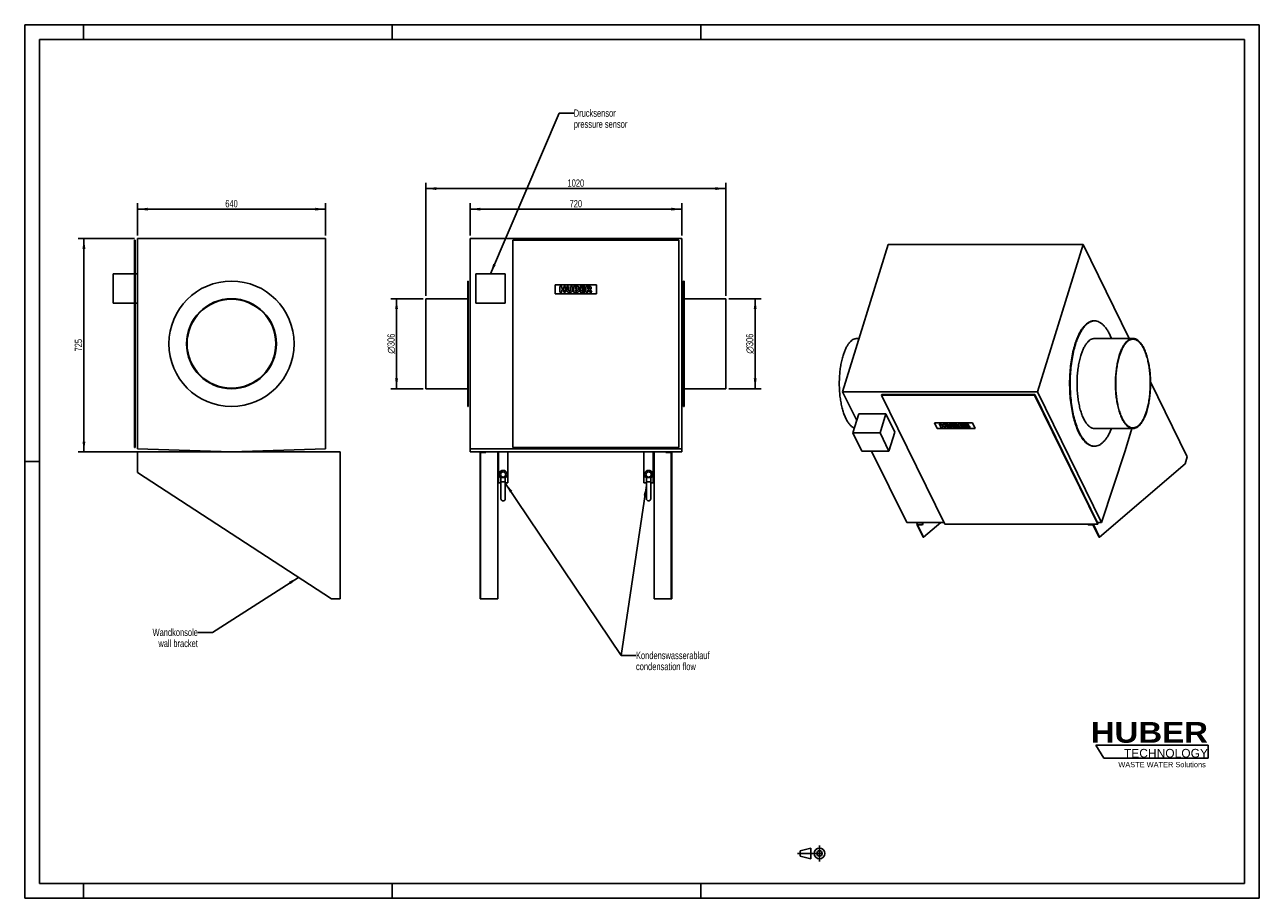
# Model space of a CAD drawing. Header units: millimetres. Extents: x 0 to 4200, y 0 to 2970.
import ezdxf

# ---------------------------------------------------------------- set-up
doc = ezdxf.new("R2010")
doc.units = ezdxf.units.MM
doc.header["$LTSCALE"] = 231
doc.linetypes.add('CENTER', pattern=[0.6, 0.375, -0.075, 0.075, -0.075])
doc.layers.get('0').update_dxf_attribs({"linetype": 'CONTINUOUS'})
for name, color, linetype in [('053_NOTES', 7, 'CONTINUOUS'), ('_2D-BEM', 7, 'CONTINUOUS'), ('_ACHSEN', 7, 'CONTINUOUS'), ('_KURVEN', 7, 'CONTINUOUS'), ('HUBER_Logo_BL0', 7, 'CONTINUOUS')]:
    doc.layers.add(name, color=color, linetype=linetype)
doc.styles.get("Standard").update_dxf_attribs({"font": 'txt', "width": 0.7})
doc.styles.add('TEXTSTYLE_2', font='ariblk.ttf')
doc.styles.add('TEXTSTYLE_3', font='arial.ttf')
doc.styles.add('TEXTSTYLE_4', font='gdt')
doc.dimstyles.new('DIMSTYLE_1', dxfattribs={"dimtxt": 25, "dimasz": 35, "dimexe": 2, "dimexo": 1, "dimtad": 1, "dimdec": 1, "dimtxsty": 'STANDARD', "dimblk": '_FILLED', "dimblk1": '_FILLED', "dimblk2": '_FILLED', "dimcen": 0.09, "dimazin": 2, "dimtp": 0.5, "dimtm": 0.5, "dimtfac": 1, "dimtdec": 1, "dimtofl": 0, "dimtmove": 0, "dimatfit": 3, "dimldrblk": '_FILLED', "dimfxl": 1, "dimtolj": 1, "dimarcsym": 0})
doc.dimstyles.new('DIMSTYLE_2', dxfattribs={"dimtxt": 25, "dimasz": 35, "dimexe": 2, "dimexo": 1, "dimtad": 1, "dimdec": 1, "dimtxsty": 'STANDARD', "dimblk": '_FILLED', "dimblk1": '_FILLED', "dimblk2": '_FILLED', "dimcen": 0.09, "dimazin": 2, "dimtp": 1.2, "dimtm": 1.2, "dimtfac": 1, "dimtdec": 1, "dimtofl": 0, "dimtmove": 0, "dimatfit": 3, "dimldrblk": '_FILLED', "dimfxl": 1, "dimtolj": 1, "dimarcsym": 0})
doc.dimstyles.new('DIMSTYLE_3', dxfattribs={"dimtxt": 25, "dimasz": 35, "dimexe": 2, "dimexo": 1, "dimtad": 1, "dimdec": 1, "dimtxsty": 'STANDARD', "dimblk": '_FILLED', "dimblk1": '_FILLED', "dimblk2": '_FILLED', "dimcen": 0.09, "dimazin": 2, "dimtp": 0.8, "dimtm": 0.8, "dimtfac": 1, "dimtdec": 1, "dimtofl": 0, "dimtmove": 0, "dimatfit": 3, "dimldrblk": '_FILLED', "dimfxl": 1, "dimtolj": 1, "dimarcsym": 0})
doc.dimstyles.get("Standard").update_dxf_attribs({"dimtxt": 25, "dimasz": 35, "dimexe": 2, "dimexo": 1, "dimtad": 1, "dimtxsty": 'STANDARD', "dimblk": '_FILLED', "dimblk1": '_FILLED', "dimblk2": '_FILLED', "dimcen": 0.09, "dimazin": 2, "dimtol": 1, "dimtp": 0.01, "dimtm": 0.01, "dimtfac": 1, "dimtofl": 0, "dimtmove": 0, "dimatfit": 3, "dimldrblk": '_FILLED', "dimfxl": 1, "dimtolj": 1, "dimarcsym": 0})

# ---------------------------------------------------------------- blocks, each defined once
blk = doc.blocks.new('HUBER_LOGO_BL0', base_point=(3837.5, 503.7))
at = {"layer": 'HUBER_Logo_BL0', "color": 5, "linetype": 'CONTINUOUS'}
for p, q in [((4026.4, 521), (3643.9, 521)), ((3643.9, 521), (3670.9, 476)), ((4026.4, 521), (4026.4, 476)), ((3670.9, 476), (4026.4, 476))]:
    blk.add_line(p, q, dxfattribs=at)
at = {"layer": 'HUBER_Logo_BL0', "color": 2, "linetype": 'CONTINUOUS', "attachment_point": 3, "line_spacing_factor": 0.78}
for s, insert, char_height, width, style in [('HUBER\\P\\fArial;\\H29.25;TECHNOLOGY ', (4025.4, 599.1), 70.2, 387.672, 'TEXTSTYLE_2'), ('WASTE WATER Solutions', (4018, 463.6), 18, 297.033, 'TEXTSTYLE_3')]:
    blk.add_mtext(s, dxfattribs=dict(at, insert=insert, char_height=char_height, width=width, style=style))
blk = doc.blocks.new('_FILLED')
at = {"color": 0, "linetype": 'BYBLOCK'}
blk.add_solid([(0, 0), (-1, 0.14), (-1, -0.14)], dxfattribs=at)
blk = doc.blocks.new('*D0')
at = {"layer": '_2D-BEM', "color": 2, "linetype": 'CONTINUOUS'}
for p, q in [((1355, 2038.4), (1245, 2038.4)), ((1265, 2038.4), (1265, 1885.4)), ((1265, 1732.4), (1265, 1885.4)), ((1355, 1732.4), (1245, 1732.4))]:
    blk.add_line(p, q, dxfattribs=at)
at = {"layer": '_2D-BEM', "color": 2, "linetype": 'CONTINUOUS', "xscale": 35, "yscale": 35, "zscale": 35}
for p, rotation in [((1265, 2038.4), 90), ((1265, 1732.4), 270)]:
    blk.add_blockref('_FILLED', p, dxfattribs=dict(at, rotation=rotation))
at = {"layer": '_2D-BEM', "color": 2, "linetype": 'CONTINUOUS', "insert": (1233.8, 1885.4), "char_height": 25, "width": 135.714, "attachment_point": 2, "rotation": 90, "line_spacing_factor": 0.9, "style": 'TEXTSTYLE_4'}
blk.add_mtext('{\\fgdt;n}\\ftxt;{\\W0.7;306}', dxfattribs=at)
blk = doc.blocks.new('*D1')
at = {"layer": '_2D-BEM', "color": 2, "linetype": 'CONTINUOUS'}
for p, q in [((2395, 2038.4), (2505, 2038.4)), ((2485, 2038.4), (2485, 1885.4)), ((2485, 1732.4), (2485, 1885.4)), ((2395, 1732.4), (2505, 1732.4))]:
    blk.add_line(p, q, dxfattribs=at)
at = {"layer": '_2D-BEM', "color": 2, "linetype": 'CONTINUOUS', "xscale": 35, "yscale": 35, "zscale": 35}
for p, rotation in [((2485, 2038.4), 90), ((2485, 1732.4), 270)]:
    blk.add_blockref('_FILLED', p, dxfattribs=dict(at, rotation=rotation))
at = {"layer": '_2D-BEM', "color": 2, "linetype": 'CONTINUOUS', "insert": (2453.8, 1885.4), "char_height": 25, "width": 135.714, "attachment_point": 2, "rotation": 90, "line_spacing_factor": 0.9, "style": 'TEXTSTYLE_4'}
blk.add_mtext('{\\fgdt;n}\\ftxt;{\\W0.7;306}', dxfattribs=at)
blk = doc.blocks.new('*D2')
at = {"layer": '_2D-BEM', "color": 2, "linetype": 'CONTINUOUS'}
for p, q in [((1365, 2048.4), (1365, 2432.9)), ((1365, 2412.9), (1875, 2412.9)), ((2385, 2412.9), (1875, 2412.9)), ((2385, 2048.4), (2385, 2432.9))]:
    blk.add_line(p, q, dxfattribs=at)
at = {"layer": '_2D-BEM', "color": 2, "linetype": 'CONTINUOUS', "xscale": 35, "yscale": 35, "zscale": 35, "rotation": 180}
blk.add_blockref('_FILLED', (1365, 2412.9), dxfattribs=at)
at = {"layer": '_2D-BEM', "color": 2, "linetype": 'CONTINUOUS', "xscale": 35, "yscale": 35, "zscale": 35}
blk.add_blockref('_FILLED', (2385, 2412.9), dxfattribs=at)
at = {"layer": '_2D-BEM', "color": 2, "linetype": 'CONTINUOUS', "insert": (1875, 2444.1), "char_height": 25, "width": 109.821, "attachment_point": 2, "line_spacing_factor": 0.9}
blk.add_mtext('1020', dxfattribs=at)
blk = doc.blocks.new('*D3')
at = {"layer": '_2D-BEM', "color": 2, "linetype": 'CONTINUOUS'}
for p, q in [((1515, 2252.9), (1515, 2362.9)), ((2235, 2252.9), (2235, 2362.9)), ((1515, 2342.9), (1875, 2342.9)), ((2235, 2342.9), (1875, 2342.9))]:
    blk.add_line(p, q, dxfattribs=at)
at = {"layer": '_2D-BEM', "color": 2, "linetype": 'CONTINUOUS', "xscale": 35, "yscale": 35, "zscale": 35, "rotation": 180}
blk.add_blockref('_FILLED', (1515, 2342.9), dxfattribs=at)
at = {"layer": '_2D-BEM', "color": 2, "linetype": 'CONTINUOUS', "xscale": 35, "yscale": 35, "zscale": 35}
blk.add_blockref('_FILLED', (2235, 2342.9), dxfattribs=at)
at = {"layer": '_2D-BEM', "color": 2, "linetype": 'CONTINUOUS', "insert": (1875, 2374.1), "char_height": 25, "width": 88.393, "attachment_point": 2, "line_spacing_factor": 0.9}
blk.add_mtext('720', dxfattribs=at)
blk = doc.blocks.new('*D4')
at = {"layer": '_2D-BEM', "color": 2, "linetype": 'CONTINUOUS'}
for p, q in [((383.5, 2252.9), (383.5, 2362.9)), ((1023.5, 2252.9), (1023.5, 2362.9)), ((383.5, 2342.9), (703.5, 2342.9)), ((1023.5, 2342.9), (703.5, 2342.9))]:
    blk.add_line(p, q, dxfattribs=at)
at = {"layer": '_2D-BEM', "color": 2, "linetype": 'CONTINUOUS', "xscale": 35, "yscale": 35, "zscale": 35, "rotation": 180}
blk.add_blockref('_FILLED', (383.5, 2342.9), dxfattribs=at)
at = {"layer": '_2D-BEM', "color": 2, "linetype": 'CONTINUOUS', "xscale": 35, "yscale": 35, "zscale": 35}
blk.add_blockref('_FILLED', (1023.5, 2342.9), dxfattribs=at)
at = {"layer": '_2D-BEM', "color": 2, "linetype": 'CONTINUOUS', "insert": (703.5, 2374.1), "char_height": 25, "width": 88.393, "attachment_point": 2, "line_spacing_factor": 0.9}
blk.add_mtext('640', dxfattribs=at)
blk = doc.blocks.new('*D5')
at = {"layer": '_2D-BEM', "color": 2, "linetype": 'CONTINUOUS'}
for p, q in [((373.5, 2242.9), (181.5, 2242.9)), ((201.5, 2242.9), (201.5, 1880.4)), ((201.5, 1517.9), (201.5, 1880.4)), ((693.5, 1517.9), (181.5, 1517.9))]:
    blk.add_line(p, q, dxfattribs=at)
at = {"layer": '_2D-BEM', "color": 2, "linetype": 'CONTINUOUS', "xscale": 35, "yscale": 35, "zscale": 35}
for p, rotation in [((201.5, 2242.9), 90), ((201.5, 1517.9), 270)]:
    blk.add_blockref('_FILLED', p, dxfattribs=dict(at, rotation=rotation))
at = {"layer": '_2D-BEM', "color": 2, "linetype": 'CONTINUOUS', "insert": (170.3, 1880.4), "char_height": 25, "width": 85.714, "attachment_point": 2, "rotation": 90, "line_spacing_factor": 0.9}
blk.add_mtext('725', dxfattribs=at)
blk = doc.blocks.new('PROJEKTIONSMETHODE_1_BL1', base_point=(2680, 152.5))
at = {"color": 2, "linetype": 'CONTINUOUS'}
for p, q in [((2637.8, 161.7), (2674.5, 170.8)), ((2674.5, 134.2), (2674.5, 170.8)), ((2637.8, 143.3), (2637.8, 161.7)), ((2637.8, 143.3), (2674.5, 134.2))]:
    blk.add_line(p, q, dxfattribs=at)
at = {"color": 2, "linetype": 'CENTER'}
for p, q in [((2703.8, 180), (2703.8, 125)), ((2628.7, 152.5), (2731.3, 152.5))]:
    blk.add_line(p, q, dxfattribs=at)
at = {"color": 2, "linetype": 'CONTINUOUS'}
for radius in [18.3, 9.17]:
    blk.add_circle((2703.8, 152.5), radius, dxfattribs=at)

msp = doc.modelspace()

# ---------------------------------------------------------------- linework, layer by layer
at = {"color": 7, "linetype": 'CONTINUOUS'}
for p, q in [((0, 2970), (4200, 2970)), ((0, 0), (0, 2970)), ((4200, 0), (4200, 2970)), ((373.5, 2237.9), (375.5, 2237.9)), ((373.5, 1532.9), (373.5, 2237.9)), ((375.5, 1532.9), (375.5, 2237.9)), ((2225.03, 2237.9), (1660.03, 2237.9)), ((1660.03, 2237.9), (1660.03, 1532.9)), ((2225.03, 1532.9), (2225.03, 2237.9)), ((301.5, 2022.9), (301.5, 2122.9)), ((373.5, 2122.9), (301.5, 2122.9)), ((383.5, 2122.9), (375.5, 2122.9)), ((1635.03, 2122.9), (1535.03, 2122.9)), ((1535.03, 2122.9), (1535.03, 2022.9)), ((1635.03, 2022.9), (1635.03, 2122.9)), ((373.5, 2022.9), (301.5, 2022.9)), ((383.5, 2022.9), (375.5, 2022.9)), ((1535.03, 2022.9), (1635.03, 2022.9)), ((3829.81, 1755.78), (3955, 1500.68)), ((2915.1, 1710.72), (2915.59, 1712.29)), ((2915.1, 1710.72), (2970.85, 1597.12)), ((3435.5, 1710.72), (2915.1, 1710.72)), ((3435.99, 1712.29), (2915.59, 1712.29)), ((3435.5, 1710.72), (3435.99, 1712.29)), ((3650.56, 1272.48), (3435.5, 1710.72)), ((3651.04, 1274.05), (3435.99, 1712.29)), ((2837.47, 1647.07), (2817.62, 1582.84)), ((2929.58, 1647.07), (2837.47, 1647.07)), ((2929.58, 1647.07), (2909.73, 1582.84)), ((2960.08, 1584.91), (2929.58, 1647.07)), ((2970.85, 1597.12), (3130.16, 1272.48)), ((2817.62, 1582.84), (2848.13, 1520.67)), ((2909.73, 1582.84), (2817.62, 1582.84)), ((2940.23, 1520.67), (2909.73, 1582.84)), ((2960.08, 1584.91), (2940.23, 1520.67)), ((373.5, 1532.9), (375.5, 1532.9)), ((383.5, 1447.9), (383.5, 1517.9)), ((383.5, 1517.9), (703.5, 1517.9)), ((703.5, 1517.9), (1073.5, 1517.9)), ((1073.5, 1517.9), (1073.5, 1017.9)), ((1549.03, 1447.9), (1549.03, 1517.9)), ((1549.03, 1517.9), (1569.03, 1517.9)), ((1551.03, 1447.9), (1551.03, 1515.9)), ((1551.03, 1515.9), (1569.03, 1515.9)), ((1569.03, 1517.9), (1569.03, 1515.9)), ((1609.03, 1517.9), (1609.03, 1017.9)), ((1660.03, 1532.9), (2225.03, 1532.9)), ((2141.03, 1017.9), (2141.03, 1517.9)), ((2181.03, 1517.9), (2181.03, 1515.9)), ((2181.03, 1517.9), (2201.03, 1517.9)), ((2181.03, 1515.9), (2199.03, 1515.9)), ((2199.03, 1447.9), (2199.03, 1515.9)), ((2201.03, 1447.9), (2201.03, 1517.9)), ((2848.13, 1520.67), (2940.23, 1520.67)), ((3947.73, 1477.18), (3656.8, 1227.48)), ((3955, 1500.68), (3947.73, 1477.18)), ((1043.5, 1017.9), (383.5, 1447.9)), ((1549.03, 1017.9), (1549.03, 1447.9)), ((1549.03, 1447.9), (1551.03, 1447.9)), ((1551.03, 1017.9), (1551.03, 1447.9)), ((1620.03, 1430.45), (1620.03, 1415.9)), ((1620.03, 1430.45), (1635.03, 1430.45)), ((1635.03, 1430.45), (1635.03, 1415.9)), ((2115.03, 1430.45), (2115.03, 1415.9)), ((2130.03, 1430.45), (2115.03, 1430.45)), ((2130.03, 1430.45), (2130.03, 1415.9)), ((2199.03, 1017.9), (2199.03, 1447.9)), ((2199.03, 1447.9), (2201.03, 1447.9)), ((2201.03, 1017.9), (2201.03, 1447.9)), ((1620.03, 1415.9), (1620.03, 1358.4)), ((1620.03, 1415.9), (1635.03, 1415.9)), ((1635.03, 1415.9), (1635.03, 1358.4)), ((2115.03, 1415.9), (2115.03, 1358.4)), ((2130.03, 1415.9), (2115.03, 1415.9)), ((2130.03, 1415.9), (2130.03, 1358.4)), ((3034.92, 1270.99), (3036.84, 1277.21)), ((3056.27, 1227.48), (3034.92, 1270.99)), ((3034.92, 1270.99), (3053.34, 1270.99)), ((3037.37, 1269.75), (3053.95, 1269.75)), ((3058.11, 1227.48), (3037.37, 1269.75)), ((3053.34, 1270.99), (3055.26, 1277.21)), ((3053.34, 1270.99), (3053.95, 1269.75)), ((3053.95, 1269.75), (3056.25, 1277.21)), ((3116.05, 1277.21), (3058.11, 1227.48)), ((3130.16, 1272.48), (3650.56, 1272.48)), ((3617.49, 1272.48), (3617.03, 1270.99)), ((3617.03, 1270.99), (3617.64, 1269.75)), ((3617.03, 1270.99), (3635.45, 1270.99)), ((3617.64, 1269.75), (3634.22, 1269.75)), ((3654.96, 1227.48), (3634.22, 1269.75)), ((3635.45, 1270.99), (3635.91, 1272.48)), ((3656.8, 1227.48), (3635.45, 1270.99)), ((3650.56, 1272.48), (3651.04, 1274.05)), ((3056.27, 1227.48), (3058.11, 1227.48)), ((3654.96, 1227.48), (3656.8, 1227.48)), ((1073.5, 1017.9), (1043.5, 1017.9)), ((1549.03, 1017.9), (1551.03, 1017.9)), ((1609.03, 1017.9), (1551.03, 1017.9)), ((2199.03, 1017.9), (2141.03, 1017.9)), ((2199.03, 1017.9), (2201.03, 1017.9)), ((0, 0), (4200, 0))]:
    msp.add_line(p, q, dxfattribs=at)
at = {"color": 3, "linetype": 'CONTINUOUS'}
for p, q in [((0, 2970), (0, 0)), ((4200, 2970), (0, 2970)), ((200, 2970), (200, 2920)), ((1250, 2970), (1250, 2920)), ((2300, 2970), (2300, 2920)), ((4200, 2970), (4200, 0)), ((0, 1485), (50, 1485)), ((200, 0), (200, 50)), ((1250, 0), (1250, 50)), ((2300, 0), (2300, 50)), ((4200, 0), (0, 0))]:
    msp.add_line(p, q, dxfattribs=at)
at = {"color": 5, "linetype": 'CONTINUOUS'}
for p, q in [((50, 2920), (50, 50)), ((4150, 2920), (50, 2920)), ((4150, 50), (4150, 2920)), ((50, 50), (4150, 50))]:
    msp.add_line(p, q, dxfattribs=at)
at = {"color": 7, "linetype": 'CONTINUOUS'}
for centre in [(1627.53, 1358.4), (2122.53, 1358.4)]:
    msp.add_arc(centre, 7.5, 180, 360, dxfattribs=at)
at = {"layer": '_ACHSEN', "color": 7, "linetype": 'CONTINUOUS'}
for p, q in [((1023.5, 2242.9), (383.5, 2242.9)), ((383.5, 2242.9), (383.5, 1527.9)), ((1023.5, 1527.9), (1023.5, 2242.9)), ((1515.03, 2242.9), (1515.03, 1527.9)), ((1515.03, 2242.9), (2235.03, 2242.9)), ((2235.03, 2242.9), (2235.03, 1527.9)), ((2937.37, 2222.99), (2782.45, 1721.66)), ((2937.37, 2222.99), (3600.53, 2222.99)), ((3600.53, 2222.99), (3445.61, 1721.66)), ((3757.51, 1903.1), (3600.53, 2222.99)), ((1507.03, 2098.4), (1507.03, 2038.4)), ((1509.03, 2098.4), (1507.03, 2098.4)), ((1509.03, 2098.4), (1509.03, 2036.4)), ((2241.03, 2098.4), (2241.03, 2036.4)), ((2243.03, 2098.4), (2241.03, 2098.4)), ((2243.03, 2098.4), (2243.03, 2038.4)), ((1365.03, 2038.4), (1365.03, 2036.4)), ((1507.03, 2038.4), (1365.03, 2038.4)), ((1365.03, 2036.4), (1365.03, 1734.4)), ((1507.03, 2038.4), (1507.03, 1732.4)), ((1509.03, 2036.4), (1509.03, 1734.4)), ((2241.03, 2036.4), (2241.03, 1734.4)), ((2243.03, 2038.4), (2243.03, 1732.4)), ((2385.03, 2038.4), (2243.03, 2038.4)), ((2385.03, 2038.4), (2385.03, 2036.4)), ((2385.03, 2036.4), (2385.03, 1734.4)), ((3637.65, 1963.1), (3639.49, 1963.1)), ((2830.8, 1903.1), (2838.51, 1903.1)), ((3639.49, 1903.1), (3770.28, 1903.1)), ((1365.03, 1734.4), (1365.03, 1732.4)), ((1507.03, 1732.4), (1365.03, 1732.4)), ((1507.03, 1732.4), (1507.03, 1672.4)), ((1509.03, 1734.4), (1509.03, 1672.4)), ((2241.03, 1734.4), (2241.03, 1672.4)), ((2243.03, 1732.4), (2243.03, 1672.4)), ((2385.03, 1732.4), (2243.03, 1732.4)), ((2385.03, 1734.4), (2385.03, 1732.4)), ((2782.45, 1721.66), (2830.35, 1624.03)), ((2782.45, 1721.66), (3445.61, 1721.66)), ((3445.61, 1721.66), (3663.71, 1277.21)), ((1509.03, 1672.4), (1507.03, 1672.4)), ((2243.03, 1672.4), (2241.03, 1672.4)), ((3639.49, 1597.1), (3770.28, 1597.1)), ((3744.23, 1521.66), (3766.08, 1597.1)), ((383.5, 1527.9), (703.5, 1517.9)), ((703.5, 1517.9), (1023.5, 1527.9)), ((1515.03, 1527.9), (1515.03, 1517.9)), ((1515.03, 1527.9), (2235.03, 1527.9)), ((1515.03, 1517.9), (1549.03, 1517.9)), ((1569.03, 1517.9), (1611.78, 1517.9)), ((1611.78, 1517.9), (1611.78, 1412.9)), ((1611.78, 1517.9), (1643.28, 1517.9)), ((1643.28, 1517.9), (2106.78, 1517.9)), ((1643.28, 1517.9), (1643.28, 1412.9)), ((2106.78, 1517.9), (2106.78, 1412.9)), ((2138.28, 1517.9), (2106.78, 1517.9)), ((2138.28, 1517.9), (2181.03, 1517.9)), ((2138.28, 1517.9), (2138.28, 1412.9)), ((2201.03, 1517.9), (2235.03, 1517.9)), ((2235.03, 1527.9), (2235.03, 1517.9)), ((2881.08, 1520.67), (3000.55, 1277.21)), ((3637.65, 1537.1), (3639.49, 1537.1)), ((3663.71, 1277.21), (3744.23, 1521.66)), ((1611.78, 1412.9), (1620.03, 1412.9)), ((1635.03, 1412.9), (1643.28, 1412.9)), ((2115.03, 1412.9), (2106.78, 1412.9)), ((2138.28, 1412.9), (2130.03, 1412.9)), ((3000.55, 1277.21), (3127.84, 1277.21)), ((3649.49, 1277.21), (3663.71, 1277.21))]:
    msp.add_line(p, q, dxfattribs=at)
for centre, radius, start, end in [((703.5, 1885.4), 213, 90, 270), ((703.5, 1885.4), 213, 270, 90), ((703.5, 1885.4), 153, 90, 270), ((703.5, 1885.4), 151, 90, 270), ((703.5, 1885.4), 153, 270, 90), ((703.5, 1885.4), 151, 270, 90), ((3639.49, 1930.75), 32.35, 90.00149, 93.26078), ((3639.49, 1569.45), 32.35, 266.7407, 269.99854), ((1627.53, 1440.9), 14, 90, 237.59688), ((1627.53, 1440.9), 9, 90, 270), ((1627.53, 1440.9), 14, 302.40312, 90), ((1627.53, 1440.9), 9, 270, 90), ((2122.53, 1440.9), 14, 90, 237.60749), ((2122.53, 1440.9), 9, 90, 270), ((2122.53, 1440.9), 14, 302.39251, 90), ((2122.53, 1440.9), 9, 270, 90)]:
    msp.add_arc(centre, radius, start, end, dxfattribs=at)
for points, knots in [([(3572.68, 1882.5), (3574.54, 1888.53), (3578.48, 1900.01), (3585.36, 1916.02), (3592.89, 1929.96), (3600.99, 1941.67), (3609.59, 1951.02), (3618.61, 1957.88), (3626.58, 1961.48), (3632.94, 1962.87), (3636.09, 1963.1), (3637.65, 1963.1)], [0, 0, 0, 0, 0.1727604, 0.3318194, 0.476262, 0.6057285, 0.7206206, 0.8224004, 0.9139514, 0.9573473, 1, 1, 1, 1]), ([(3574.52, 1882.5), (3576.34, 1888.39), (3580.18, 1899.61), (3586.87, 1915.29), (3594.18, 1929.02), (3602.04, 1940.63), (3610.38, 1950), (3619.12, 1957.02), (3626.86, 1960.89), (3633.05, 1962.57), (3636.13, 1962.96), (3637.65, 1963.05)], [0, 0, 0, 0, 0.17153, 0.3298302, 0.4740203, 0.6037228, 0.7192441, 0.8218349, 0.9140147, 0.9574953, 1, 1, 1, 1]), ([(3639.49, 1963.1), (3642.17, 1963.1), (3647.67, 1962.4), (3655.7, 1959.33), (3663.52, 1954.31), (3671.05, 1947.43), (3678.27, 1938.76), (3685.12, 1928.37), (3691.54, 1916.36), (3695.36, 1907.68), (3697.2, 1903.1)], [0, 0, 0, 0, 0.0914347, 0.1873924, 0.2916605, 0.4069459, 0.5349121, 0.6763758, 0.8315093, 1, 1, 1, 1]), ([(2784.13, 1845.21), (2785.47, 1849.54), (2788.3, 1857.78), (2793.24, 1869.28), (2798.65, 1879.29), (2804.47, 1887.71), (2810.64, 1894.42), (2817.12, 1899.35), (2822.85, 1901.94), (2827.42, 1902.94), (2829.68, 1903.1), (2830.8, 1903.1)], [0, 0, 0, 0, 0.1727604, 0.3318194, 0.476262, 0.6057285, 0.7206206, 0.8224004, 0.9139514, 0.9573473, 1, 1, 1, 1]), ([(3592.82, 1845.21), (3594.16, 1849.54), (3596.99, 1857.78), (3601.93, 1869.28), (3607.34, 1879.29), (3613.16, 1887.71), (3619.33, 1894.42), (3625.81, 1899.35), (3631.54, 1901.94), (3636.11, 1902.94), (3638.37, 1903.1), (3639.49, 1903.1)], [0, 0, 0, 0, 0.1727604, 0.3318194, 0.476262, 0.6057285, 0.7206206, 0.8224004, 0.9139514, 0.9573473, 1, 1, 1, 1]), ([(3723.61, 1845.21), (3724.95, 1849.54), (3727.78, 1857.78), (3732.72, 1869.28), (3738.13, 1879.29), (3743.95, 1887.71), (3750.13, 1894.42), (3756.6, 1899.35), (3762.33, 1901.94), (3766.9, 1902.94), (3769.16, 1903.1), (3770.28, 1903.1)], [0, 0, 0, 0, 0.1727604, 0.3318194, 0.476262, 0.6057285, 0.7206206, 0.8224004, 0.9139514, 0.9573473, 1, 1, 1, 1]), ([(3724.22, 1843.96), (3725.54, 1848.24), (3728.34, 1856.38), (3733.21, 1867.72), (3738.55, 1877.61), (3744.3, 1885.91), (3750.39, 1892.54), (3756.78, 1897.4), (3762.44, 1899.95), (3766.95, 1900.94), (3769.18, 1901.1), (3770.28, 1901.1)], [0, 0, 0, 0, 0.1727604, 0.3318194, 0.476262, 0.6057285, 0.7206206, 0.8224004, 0.9139514, 0.9573473, 1, 1, 1, 1]), ([(3770.28, 1903.1), (3771.68, 1903.1), (3774.51, 1902.84), (3780.26, 1901.27), (3785.78, 1898.11), (3790.89, 1893.79), (3794.76, 1889.73), (3798.5, 1885), (3803.46, 1877.56), (3809.18, 1866.65), (3815.08, 1851.73), (3820.12, 1834.85), (3824.21, 1816.33), (3827.26, 1796.53), (3829.21, 1775.83), (3830.03, 1754.62), (3829.7, 1733.33), (3828.22, 1712.36), (3825.63, 1692.13), (3821.97, 1673.02), (3818.75, 1660.82), (3816.95, 1654.99)], [0, 0, 0, 0, 0.0154309, 0.0312752, 0.0655506, 0.0846202, 0.1051955, 0.1273841, 0.1512435, 0.2039843, 0.2632215, 0.3283569, 0.398536, 0.4727199, 0.5497393, 0.6283385, 0.707216, 0.7850621, 0.860597, 0.9326096, 1, 1, 1, 1]), ([(3770.28, 1901.1), (3771.66, 1901.1), (3774.46, 1900.84), (3780.13, 1899.29), (3785.58, 1896.17), (3790.62, 1891.91), (3794.44, 1887.91), (3798.13, 1883.24), (3803.03, 1875.9), (3808.67, 1865.12), (3814.49, 1850.4), (3819.47, 1833.74), (3823.5, 1815.47), (3826.51, 1795.92), (3828.44, 1775.49), (3829.25, 1754.56), (3828.92, 1733.55), (3827.46, 1712.86), (3824.91, 1692.89), (3821.3, 1674.03), (3818.12, 1661.98), (3816.34, 1656.24)], [0, 0, 0, 0, 0.0154309, 0.0312752, 0.0655506, 0.0846202, 0.1051955, 0.1273841, 0.1512435, 0.2039843, 0.2632215, 0.3283569, 0.398536, 0.4727199, 0.5497393, 0.6283385, 0.707216, 0.7850621, 0.860597, 0.9326096, 1, 1, 1, 1]), ([(3572.68, 1882.5), (3570.17, 1874.4), (3565.69, 1857.4), (3560.6, 1830.8), (3556.99, 1802.64), (3554.93, 1773.45), (3554.47, 1743.81), (3555.61, 1714.29), (3558.33, 1685.46), (3562.58, 1657.9), (3568.27, 1632.11), (3575.29, 1608.62), (3582.32, 1590.84), (3588.56, 1578.19), (3593.36, 1569.8), (3598.37, 1562.3), (3603.58, 1555.71), (3608.96, 1550.06), (3614.49, 1545.39), (3620.15, 1541.72), (3625.92, 1539.06), (3631.76, 1537.46), (3635.71, 1537.1), (3637.65, 1537.1)], [0, 0, 0, 0, 0.0673827, 0.1393871, 0.2149134, 0.2927506, 0.371619, 0.4502093, 0.5272198, 0.6013952, 0.6715663, 0.7366943, 0.7959247, 0.82314, 0.8486841, 0.8725408, 0.8947268, 0.9152997, 0.9343672, 0.9520975, 0.9687284, 0.9845709, 1, 1, 1, 1]), ([(3574.52, 1882.5), (3572.04, 1874.48), (3567.6, 1857.67), (3562.53, 1831.36), (3558.92, 1803.5), (3556.83, 1774.62), (3556.3, 1745.27), (3557.35, 1716.02), (3559.94, 1687.42), (3564.04, 1660.01), (3569.56, 1634.31), (3576.39, 1610.81), (3584.41, 1589.95), (3592.19, 1574.61), (3598.96, 1564.07), (3604.07, 1557.31), (3609.35, 1551.48), (3614.79, 1546.59), (3620.36, 1542.67), (3626.04, 1539.74), (3631.81, 1537.84), (3635.72, 1537.26), (3637.65, 1537.15)], [0, 0, 0, 0, 0.0670192, 0.1386017, 0.2136764, 0.2910644, 0.3695189, 0.4477633, 0.5245266, 0.5985802, 0.6687759, 0.7340879, 0.7936631, 0.8468879, 0.8710311, 0.893521, 0.9144029, 0.9337679, 0.9517632, 0.9686007, 0.9845634, 1, 1, 1, 1]), ([(2784.13, 1845.21), (2782.45, 1839.76), (2779.41, 1828.37), (2775.88, 1810.56), (2773.29, 1791.72), (2771.67, 1772.16), (2771.05, 1752.23), (2771.45, 1732.26), (2772.86, 1712.6), (2775.25, 1693.58), (2778.58, 1675.52), (2782.8, 1658.74), (2787.82, 1643.51), (2793.57, 1630.09), (2799.95, 1618.69), (2805.92, 1610.77), (2810.96, 1605.71), (2815.79, 1601.79), (2819.78, 1599.58), (2822.5, 1598.59)], [0, 0, 0, 0, 0.0650739, 0.1344015, 0.2070572, 0.2820222, 0.3582172, 0.434531, 0.5098498, 0.583085, 0.6532025, 0.7192537, 0.780412, 0.8360166, 0.8856342, 0.92915, 0.9487285, 0.9669651, 1, 1, 1, 1]), ([(3592.82, 1845.21), (3591.02, 1839.38), (3587.8, 1827.18), (3584.14, 1808.07), (3581.55, 1787.84), (3580.08, 1766.87), (3579.74, 1745.58), (3580.56, 1724.38), (3582.52, 1703.67), (3585.57, 1683.87), (3589.65, 1665.35), (3594.7, 1648.47), (3600.59, 1633.55), (3606.31, 1622.64), (3611.28, 1615.2), (3615.02, 1610.47), (3618.88, 1606.41), (3623.99, 1602.09), (3629.52, 1598.93), (3635.26, 1597.36), (3638.1, 1597.1), (3639.49, 1597.1)], [0, 0, 0, 0, 0.0673904, 0.139403, 0.2149379, 0.292784, 0.3716615, 0.4502607, 0.5272801, 0.601464, 0.6716431, 0.7367785, 0.7960157, 0.8487565, 0.8726159, 0.8948045, 0.9153798, 0.9344494, 0.9687248, 0.9845691, 1, 1, 1, 1]), ([(3723.61, 1845.21), (3721.81, 1839.38), (3718.59, 1827.18), (3714.94, 1808.07), (3712.34, 1787.84), (3710.87, 1766.87), (3710.53, 1745.58), (3711.35, 1724.38), (3713.31, 1703.67), (3716.36, 1683.87), (3720.45, 1665.35), (3725.49, 1648.47), (3731.39, 1633.55), (3737.1, 1622.64), (3742.07, 1615.2), (3745.81, 1610.47), (3749.67, 1606.41), (3754.78, 1602.09), (3760.31, 1598.93), (3766.05, 1597.36), (3768.89, 1597.1), (3770.28, 1597.1)], [0, 0, 0, 0, 0.0673904, 0.139403, 0.2149379, 0.292784, 0.3716615, 0.4502607, 0.5272801, 0.601464, 0.6716431, 0.7367785, 0.7960157, 0.8487565, 0.8726159, 0.8948045, 0.9153798, 0.9344494, 0.9687248, 0.9845691, 1, 1, 1, 1]), ([(3724.22, 1843.96), (3722.44, 1838.22), (3719.27, 1826.17), (3715.66, 1807.31), (3713.1, 1787.34), (3711.64, 1766.65), (3711.32, 1745.64), (3712.12, 1724.71), (3714.05, 1704.28), (3717.06, 1684.73), (3721.1, 1666.46), (3726.07, 1649.8), (3731.89, 1635.08), (3737.53, 1624.31), (3742.44, 1616.97), (3746.13, 1612.29), (3749.94, 1608.29), (3754.99, 1604.03), (3760.44, 1600.91), (3766.11, 1599.36), (3768.9, 1599.1), (3770.28, 1599.1)], [0, 0, 0, 0, 0.0673904, 0.139403, 0.2149379, 0.292784, 0.3716615, 0.4502607, 0.5272801, 0.601464, 0.6716431, 0.7367785, 0.7960157, 0.8487565, 0.8726159, 0.8948045, 0.9153798, 0.9344494, 0.9687248, 0.9845691, 1, 1, 1, 1]), ([(3770.28, 1599.1), (3771.39, 1599.1), (3773.62, 1599.26), (3778.13, 1600.25), (3783.78, 1602.8), (3790.18, 1607.67), (3796.27, 1614.29), (3802.01, 1622.6), (3807.35, 1632.48), (3812.23, 1643.83), (3815.02, 1651.96), (3816.34, 1656.24)], [0, 0, 0, 0, 0.0426527, 0.0860486, 0.1775996, 0.2793794, 0.3942715, 0.523738, 0.6681806, 0.8272396, 1, 1, 1, 1]), ([(3770.28, 1597.1), (3771.4, 1597.1), (3773.66, 1597.27), (3778.23, 1598.26), (3783.96, 1600.85), (3790.44, 1605.78), (3796.61, 1612.49), (3802.43, 1620.91), (3807.84, 1630.92), (3812.78, 1642.42), (3815.61, 1650.66), (3816.95, 1654.99)], [0, 0, 0, 0, 0.0426527, 0.0860486, 0.1775996, 0.2793794, 0.3942715, 0.523738, 0.6681806, 0.8272396, 1, 1, 1, 1]), ([(3639.49, 1537.1), (3642.17, 1537.1), (3647.67, 1537.8), (3655.7, 1540.87), (3663.52, 1545.89), (3671.05, 1552.77), (3678.27, 1561.44), (3685.12, 1571.83), (3691.54, 1583.84), (3695.36, 1592.52), (3697.2, 1597.09)], [0, 0, 0, 0, 0.0914356, 0.1873941, 0.2916627, 0.4069482, 0.5349142, 0.6763773, 0.8315101, 1, 1, 1, 1])]:
    msp.add_open_spline(points, degree=3, knots=knots, dxfattribs=at)
at = {"layer": '_KURVEN', "color": 4, "linetype": 'CONTINUOUS'}
for p, q in [((1805.03, 2085.4), (1805.03, 2055.4)), ((1945.03, 2085.4), (1805.03, 2085.4)), ((1820.94, 2080.4), (1820.94, 2060.4)), ((1827.12, 2080.4), (1820.94, 2080.4)), ((1820.94, 2060.4), (1827.12, 2060.4)), ((1827.12, 2073.4), (1827.12, 2080.4)), ((1833.87, 2073.4), (1827.12, 2073.4)), ((1827.12, 2060.4), (1827.12, 2068.49)), ((1827.12, 2068.49), (1833.87, 2068.49)), ((1840.08, 2080.4), (1833.87, 2080.4)), ((1833.87, 2080.4), (1833.87, 2073.4)), ((1833.87, 2068.49), (1833.87, 2060.4)), ((1833.87, 2060.4), (1840.08, 2060.4)), ((1840.08, 2060.4), (1840.08, 2080.4)), ((1850.37, 2080.4), (1844.2, 2080.4)), ((1844.2, 2080.4), (1844.2, 2068.47)), ((1850.37, 2068.19), (1850.37, 2080.4)), ((1857.2, 2080.4), (1857.2, 2068.19)), ((1863.37, 2080.4), (1857.2, 2080.4)), ((1863.37, 2068.47), (1863.37, 2080.4)), ((1867.48, 2080.4), (1867.48, 2060.4)), ((1879.04, 2080.4), (1867.48, 2080.4)), ((1867.48, 2060.4), (1878.14, 2060.4)), ((1873.71, 2072.55), (1873.71, 2076.35)), ((1873.71, 2076.35), (1876.44, 2076.35)), ((1876.4, 2072.55), (1873.71, 2072.55)), ((1873.71, 2064.7), (1873.71, 2068.75)), ((1873.71, 2068.75), (1876.85, 2068.75)), ((1876.86, 2064.7), (1873.71, 2064.7)), ((1889.18, 2080.4), (1889.18, 2060.4)), ((1905.74, 2080.4), (1889.18, 2080.4)), ((1889.18, 2060.4), (1906.04, 2060.4)), ((1895.37, 2072.95), (1895.37, 2076.13)), ((1895.37, 2076.13), (1905.74, 2076.13)), ((1904.99, 2072.95), (1895.37, 2072.95)), ((1895.37, 2064.93), (1895.37, 2068.87)), ((1895.37, 2068.87), (1904.99, 2068.87)), ((1906.04, 2064.93), (1895.37, 2064.93)), ((1904.99, 2068.87), (1904.99, 2072.95)), ((1905.74, 2076.13), (1905.74, 2080.4)), ((1906.04, 2060.4), (1906.04, 2064.93)), ((1919.75, 2080.4), (1909.45, 2080.4)), ((1909.45, 2080.4), (1909.45, 2060.4)), ((1909.45, 2060.4), (1915.66, 2060.4)), ((1915.66, 2072.29), (1915.66, 2076.36)), ((1915.66, 2076.36), (1918.38, 2076.36)), ((1918.27, 2072.29), (1915.66, 2072.29)), ((1915.66, 2060.4), (1915.66, 2068.52)), ((1915.66, 2068.52), (1916.21, 2068.52)), ((1918.84, 2066.51), (1922.14, 2060.4)), ((1922.14, 2060.4), (1929.13, 2060.4)), ((1929.13, 2060.4), (1926.13, 2066.18)), ((1945.03, 2055.4), (1945.03, 2085.4)), ((1805.03, 2055.4), (1945.03, 2055.4)), ((3224.13, 1615.92), (3095.18, 1615.92)), ((3095.18, 1615.92), (3104.33, 1597.28)), ((3104.33, 1597.28), (3233.28, 1597.28)), ((3111.35, 1612.82), (3117.45, 1600.38)), ((3117.05, 1612.82), (3111.35, 1612.82)), ((3119.18, 1608.47), (3117.05, 1612.82)), ((3117.45, 1600.38), (3123.15, 1600.38)), ((3125.4, 1608.47), (3119.18, 1608.47)), ((3123.15, 1600.38), (3120.68, 1605.41)), ((3120.68, 1605.41), (3126.9, 1605.41)), ((3123.27, 1612.82), (3125.4, 1608.47)), ((3128.98, 1612.82), (3123.27, 1612.82)), ((3126.9, 1605.41), (3129.37, 1600.38)), ((3135.08, 1600.38), (3128.98, 1612.82)), ((3129.37, 1600.38), (3135.08, 1600.38)), ((3138.46, 1612.82), (3132.78, 1612.82)), ((3132.78, 1612.82), (3136.41, 1605.4)), ((3142.18, 1605.23), (3138.46, 1612.82)), ((3144.75, 1612.82), (3148.48, 1605.23)), ((3150.43, 1612.82), (3144.75, 1612.82)), ((3154.07, 1605.4), (3150.43, 1612.82)), ((3154.21, 1612.82), (3160.32, 1600.38)), ((3164.87, 1612.82), (3154.21, 1612.82)), ((3160.32, 1600.38), (3170.14, 1600.38)), ((3162.35, 1607.94), (3161.19, 1610.3)), ((3161.19, 1610.3), (3163.71, 1610.3)), ((3164.83, 1607.94), (3162.35, 1607.94)), ((3164.75, 1603.06), (3163.51, 1605.57)), ((3163.51, 1605.57), (3166.4, 1605.57)), ((3167.65, 1603.06), (3164.75, 1603.06)), ((3174.21, 1612.82), (3180.31, 1600.38)), ((3189.46, 1612.82), (3174.21, 1612.82)), ((3180.31, 1600.38), (3195.84, 1600.38)), ((3182.18, 1608.19), (3181.21, 1610.16)), ((3181.21, 1610.16), (3190.76, 1610.16)), ((3191.04, 1608.19), (3182.18, 1608.19)), ((3184.63, 1603.2), (3183.43, 1605.65)), ((3183.43, 1605.65), (3192.29, 1605.65)), ((3194.46, 1603.2), (3184.63, 1603.2)), ((3190.76, 1610.16), (3189.46, 1612.82)), ((3192.29, 1605.65), (3191.04, 1608.19)), ((3202.37, 1612.82), (3192.88, 1612.82)), ((3192.88, 1612.82), (3198.98, 1600.38)), ((3195.84, 1600.38), (3194.46, 1603.2)), ((3198.98, 1600.38), (3204.7, 1600.38)), ((3201.07, 1607.78), (3199.83, 1610.31)), ((3199.83, 1610.31), (3202.33, 1610.31)), ((3203.47, 1607.78), (3201.07, 1607.78)), ((3204.7, 1600.38), (3202.22, 1605.43)), ((3202.22, 1605.43), (3202.72, 1605.43)), ((3205.76, 1604.18), (3210.67, 1600.38)), ((3210.67, 1600.38), (3217.1, 1600.38)), ((3217.1, 1600.38), (3212.57, 1603.98)), ((3233.28, 1597.28), (3224.13, 1615.92))]:
    msp.add_line(p, q, dxfattribs=at)
for points in [[(1844.77, 2065.09), (1844.39, 2066.37), (1844.2, 2067.49), (1844.2, 2068.47)], [(1846.09, 2062.79), (1845.44, 2063.54), (1845.01, 2064.3), (1844.77, 2065.09)], [(1848.21, 2061.06), (1847.43, 2061.48), (1846.73, 2062.05), (1846.09, 2062.79)], [(1851.09, 2060.26), (1849.95, 2060.4), (1848.98, 2060.66), (1848.21, 2061.06)], [(1850.37, 2068.19), (1850.37, 2067.1), (1850.67, 2066.25), (1851.27, 2065.64)], [(1854.28, 2060.06), (1853.3, 2060.06), (1852.24, 2060.13), (1851.09, 2060.26)], [(1851.27, 2065.64), (1851.87, 2065.02), (1852.71, 2064.72), (1853.79, 2064.72)], [(1853.79, 2064.72), (1854.86, 2064.72), (1855.69, 2065.02), (1856.29, 2065.62)], [(1858.6, 2060.72), (1857.41, 2060.29), (1855.96, 2060.06), (1854.28, 2060.06)], [(1856.29, 2065.62), (1856.89, 2066.22), (1857.2, 2067.08), (1857.2, 2068.19)], [(1861.08, 2062.38), (1860.29, 2061.58), (1859.47, 2061.04), (1858.6, 2060.72)], [(1862.81, 2065.13), (1862.44, 2064.08), (1861.87, 2063.17), (1861.08, 2062.38)], [(1863.37, 2068.47), (1863.37, 2067.29), (1863.18, 2066.18), (1862.81, 2065.13)], [(1876.4, 2072.55), (1877.35, 2072.55), (1878.02, 2072.72), (1878.4, 2073.04)], [(1878.4, 2075.85), (1878.02, 2076.18), (1877.37, 2076.35), (1876.44, 2076.35)], [(1879.11, 2068.2), (1878.68, 2068.56), (1877.93, 2068.75), (1876.85, 2068.75)], [(1876.86, 2064.7), (1877.93, 2064.7), (1878.68, 2064.87), (1879.11, 2065.25)], [(1880.91, 2060.67), (1879.52, 2060.48), (1878.59, 2060.4), (1878.14, 2060.4)], [(1878.98, 2074.49), (1878.98, 2075.06), (1878.79, 2075.53), (1878.4, 2075.85)], [(1878.4, 2073.04), (1878.79, 2073.37), (1878.98, 2073.86), (1878.98, 2074.49)], [(1879.04, 2080.4), (1880.97, 2080.4), (1882.44, 2079.92), (1883.48, 2078.97)], [(1879.77, 2066.78), (1879.77, 2067.37), (1879.55, 2067.85), (1879.11, 2068.2)], [(1879.11, 2065.25), (1879.55, 2065.64), (1879.77, 2066.14), (1879.77, 2066.78)], [(1883.26, 2061.32), (1882.74, 2061.03), (1881.95, 2060.81), (1880.91, 2060.67)], [(1883.93, 2072.37), (1883.44, 2071.8), (1882.71, 2071.37), (1881.77, 2071.04)], [(1881.77, 2071.04), (1883.21, 2070.68), (1884.26, 2070.1), (1884.94, 2069.25)], [(1885.24, 2063.29), (1884.75, 2062.46), (1884.09, 2061.8), (1883.26, 2061.32)], [(1883.48, 2078.97), (1884.52, 2078.01), (1885.03, 2076.82), (1885.03, 2075.42)], [(1885.03, 2075.42), (1885.03, 2074.23), (1884.67, 2073.22), (1883.93, 2072.37)], [(1884.94, 2069.25), (1885.62, 2068.41), (1885.96, 2067.36), (1885.96, 2066.09)], [(1885.96, 2066.09), (1885.96, 2065.05), (1885.72, 2064.11), (1885.24, 2063.29)], [(1917.71, 2068.04), (1917.27, 2068.35), (1916.77, 2068.52), (1916.21, 2068.52)], [(1918.84, 2066.51), (1918.41, 2067.3), (1918.05, 2067.81), (1917.71, 2068.04)], [(1918.27, 2072.29), (1918.54, 2072.29), (1919.09, 2072.38), (1919.91, 2072.56)], [(1920.68, 2075.84), (1920.27, 2076.18), (1919.49, 2076.36), (1918.38, 2076.36)], [(1919.75, 2080.4), (1921.66, 2080.4), (1923.12, 2080.23), (1924.13, 2079.91)], [(1919.91, 2072.56), (1920.31, 2072.65), (1920.64, 2072.85), (1920.9, 2073.19)], [(1921.3, 2074.35), (1921.3, 2075), (1921.09, 2075.49), (1920.68, 2075.84)], [(1920.9, 2073.19), (1921.16, 2073.52), (1921.3, 2073.92), (1921.3, 2074.35)], [(1924.83, 2070.01), (1924.31, 2069.69), (1923.59, 2069.43), (1922.66, 2069.22)], [(1922.66, 2069.22), (1923.4, 2068.97), (1923.94, 2068.72), (1924.27, 2068.48)], [(1924.13, 2079.91), (1925.14, 2079.58), (1925.95, 2078.97), (1926.57, 2078.08)], [(1924.27, 2068.48), (1924.5, 2068.31), (1924.83, 2067.97), (1925.26, 2067.42)], [(1926.79, 2071.96), (1926.32, 2071.16), (1925.66, 2070.51), (1924.83, 2070.01)], [(1925.26, 2067.42), (1925.69, 2066.89), (1925.98, 2066.48), (1926.13, 2066.18)], [(1926.57, 2078.08), (1927.19, 2077.19), (1927.5, 2076.11), (1927.5, 2074.85)], [(1927.5, 2074.85), (1927.5, 2073.73), (1927.26, 2072.77), (1926.79, 2071.96)], [(3137.97, 1603.3), (3137.23, 1604.1), (3136.71, 1604.79), (3136.41, 1605.4)], [(3139.89, 1601.87), (3139.06, 1602.33), (3138.43, 1602.81), (3137.97, 1603.3)], [(3142.37, 1600.8), (3141.53, 1601.05), (3140.7, 1601.41), (3139.89, 1601.87)], [(3142.18, 1605.23), (3142.51, 1604.55), (3143.05, 1604.02), (3143.79, 1603.64)], [(3145.27, 1600.3), (3144.17, 1600.38), (3143.2, 1600.55), (3142.37, 1600.8)], [(3143.79, 1603.64), (3144.53, 1603.26), (3145.4, 1603.07), (3146.39, 1603.07)], [(3148.27, 1600.17), (3147.36, 1600.17), (3146.36, 1600.21), (3145.27, 1600.3)], [(3146.39, 1603.07), (3147.37, 1603.07), (3148.05, 1603.26), (3148.42, 1603.63)], [(3152.04, 1600.59), (3151.08, 1600.32), (3149.81, 1600.17), (3148.27, 1600.17)], [(3148.42, 1603.63), (3148.79, 1604.01), (3148.81, 1604.54), (3148.48, 1605.23)], [(3153.82, 1601.61), (3153.33, 1601.12), (3152.74, 1600.78), (3152.04, 1600.59)], [(3154.57, 1603.33), (3154.56, 1602.67), (3154.31, 1602.11), (3153.82, 1601.61)], [(3154.07, 1605.4), (3154.43, 1604.67), (3154.59, 1603.98), (3154.57, 1603.33)], [(3165.67, 1609.99), (3165.21, 1610.2), (3164.56, 1610.3), (3163.71, 1610.3)], [(3164.83, 1607.94), (3165.71, 1607.94), (3166.27, 1608.04), (3166.52, 1608.25)], [(3164.87, 1612.82), (3166.64, 1612.82), (3168.14, 1612.52), (3169.39, 1611.93)], [(3166.61, 1609.14), (3166.43, 1609.5), (3166.12, 1609.79), (3165.67, 1609.99)], [(3168.65, 1605.23), (3168.14, 1605.46), (3167.39, 1605.57), (3166.4, 1605.57)], [(3166.52, 1608.25), (3166.77, 1608.45), (3166.8, 1608.75), (3166.61, 1609.14)], [(3167.65, 1603.06), (3168.63, 1603.06), (3169.27, 1603.17), (3169.55, 1603.4)], [(3169.69, 1604.35), (3169.51, 1604.72), (3169.16, 1605.01), (3168.65, 1605.23)], [(3169.39, 1611.93), (3170.64, 1611.33), (3171.48, 1610.59), (3171.91, 1609.72)], [(3169.55, 1603.4), (3169.84, 1603.64), (3169.89, 1603.95), (3169.69, 1604.35)], [(3172.61, 1600.55), (3171.39, 1600.44), (3170.56, 1600.38), (3170.14, 1600.38)], [(3171.82, 1607.83), (3171.54, 1607.47), (3171.01, 1607.2), (3170.24, 1607)], [(3170.24, 1607), (3171.67, 1606.78), (3172.81, 1606.41), (3173.7, 1605.89)], [(3171.91, 1609.72), (3172.27, 1608.98), (3172.24, 1608.36), (3171.82, 1607.83)], [(3174.57, 1600.96), (3174.19, 1600.77), (3173.52, 1600.64), (3172.61, 1600.55)], [(3173.7, 1605.89), (3174.58, 1605.36), (3175.22, 1604.71), (3175.61, 1603.92)], [(3175.79, 1602.18), (3175.6, 1601.66), (3175.19, 1601.26), (3174.57, 1600.96)], [(3175.61, 1603.92), (3175.92, 1603.28), (3175.98, 1602.69), (3175.79, 1602.18)], [(3204.61, 1609.98), (3204.13, 1610.2), (3203.36, 1610.31), (3202.33, 1610.31)], [(3202.37, 1612.82), (3204.13, 1612.82), (3205.52, 1612.71), (3206.55, 1612.51)], [(3204.26, 1605.14), (3203.75, 1605.33), (3203.24, 1605.43), (3202.72, 1605.43)], [(3203.47, 1607.78), (3203.72, 1607.78), (3204.2, 1607.83), (3204.9, 1607.94)], [(3205.76, 1604.18), (3205.13, 1604.67), (3204.64, 1604.99), (3204.26, 1605.14)], [(3205.63, 1609.06), (3205.43, 1609.46), (3205.1, 1609.76), (3204.61, 1609.98)], [(3204.9, 1607.94), (3205.25, 1608), (3205.48, 1608.13), (3205.62, 1608.34)], [(3205.62, 1608.34), (3205.76, 1608.54), (3205.76, 1608.79), (3205.63, 1609.06)], [(3206.55, 1612.51), (3207.58, 1612.31), (3208.51, 1611.93), (3209.35, 1611.37)], [(3210.22, 1606.36), (3209.83, 1606.16), (3209.24, 1606), (3208.45, 1605.87)], [(3208.45, 1605.87), (3209.21, 1605.71), (3209.79, 1605.56), (3210.16, 1605.41)], [(3209.35, 1611.37), (3210.19, 1610.82), (3210.81, 1610.15), (3211.2, 1609.36)], [(3210.16, 1605.41), (3210.43, 1605.3), (3210.83, 1605.09), (3211.4, 1604.75)], [(3211.41, 1607.57), (3211.23, 1607.08), (3210.82, 1606.67), (3210.22, 1606.36)], [(3211.2, 1609.36), (3211.54, 1608.67), (3211.6, 1608.08), (3211.41, 1607.57)], [(3211.4, 1604.75), (3211.95, 1604.42), (3212.34, 1604.17), (3212.57, 1603.98)]]:
    msp.add_open_spline(points, degree=3, dxfattribs=at)

# ---------------------------------------------------------------- block references
at = {"color": 2, "linetype": 'CONTINUOUS'}
msp.add_blockref('PROJEKTIONSMETHODE_1_BL1', (2680, 152.5), dxfattribs=at)
at = {"layer": 'HUBER_Logo_BL0'}
msp.add_blockref('HUBER_LOGO_BL0', (3837.5, 503.74), dxfattribs=at)

# ---------------------------------------------------------------- texts
at = {"layer": '053_NOTES', "color": 2, "linetype": 'CONTINUOUS', "char_height": 25, "line_spacing_factor": 0.9}
for s, insert, width, attachment_point in [('Drucksensor\\Ppressure sensor', (1867.82, 2681.92), 403.5714, 1), ('Wandkonsole\\Pwall bracket', (589.13, 916.56), 317.8571, 3), ('Kondenswasserablauf\\Pcondensation flow', (2079.54, 838.11), 513.3929, 1)]:
    msp.add_mtext(s, dxfattribs=dict(at, insert=insert, width=width, attachment_point=attachment_point))

# ---------------------------------------------------------------- dimensions: what is measured, and where the dimension line sits
at = {"layer": '_2D-BEM', "color": 2, "linetype": 'CONTINUOUS'}
for base, p1, p2, dimstyle, picture, middle in [((2385.03, 2412.9), (1365.03, 2047.4), (2385.03, 2047.4), 'DIMSTYLE_2', '*D2', (1871.46, 2412.9)), ((1023.5, 2342.9), (383.5, 2251.9), (1023.5, 2251.9), 'DIMSTYLE_3', '*D4', (699.93, 2342.9)), ((2235.03, 2342.9), (1515.03, 2251.9), (2235.03, 2251.9), 'DIMSTYLE_3', '*D3', (1871.46, 2342.9))]:
    dim = msp.add_linear_dim(base=base, p1=p1, p2=p2, dimstyle=dimstyle, dxfattribs=at)
    dim.commit()
    dim.dimension.update_dxf_attribs({"geometry": picture, "text_midpoint": middle, "dimtype": 160})
dim = msp.add_linear_dim(base=(201.5, 1517.9), p1=(374.5, 2242.9), p2=(694.5, 1517.9), angle=270, dimstyle='DIMSTYLE_3', dxfattribs=at)
dim.commit()
dim.dimension.update_dxf_attribs({"geometry": '*D5', "text_midpoint": (201.5, 1876.83), "dimtype": 160})
for base, p1, p2, picture, middle in [((1265.03, 2038.4), (1356.03, 1732.4), (1356.03, 2038.4), '*D0', (1265.03, 1885.4)), ((2485.03, 2038.4), (2394.03, 1732.4), (2394.03, 2038.4), '*D1', (2485.03, 1885.4))]:
    dim = msp.add_linear_dim(base=base, p1=p1, p2=p2, angle=90, text='%%c<>', dimstyle='DIMSTYLE_1', dxfattribs=at)
    dim.commit()
    dim.dimension.update_dxf_attribs({"geometry": picture, "text_midpoint": middle, "dimtype": 160})

# ---------------------------------------------------------------- leaders
at = {"layer": '053_NOTES', "color": 2, "linetype": 'CONTINUOUS'}
for points in [[(1584.42, 2122.9), (1817.82, 2669.42), (1867.82, 2669.42)], [(1635.03, 1411.44), (2029.54, 825.61), (2079.54, 825.61)], [(2115.03, 1403.52), (2029.54, 825.61), (2079.54, 825.61)], [(931.43, 1090.91), (639.13, 904.06), (589.13, 904.06)]]:
    msp.add_leader(points, dimstyle='STANDARD', override={"dimtad": 0}, dxfattribs=at)

doc.saveas('drawing.dxf')
